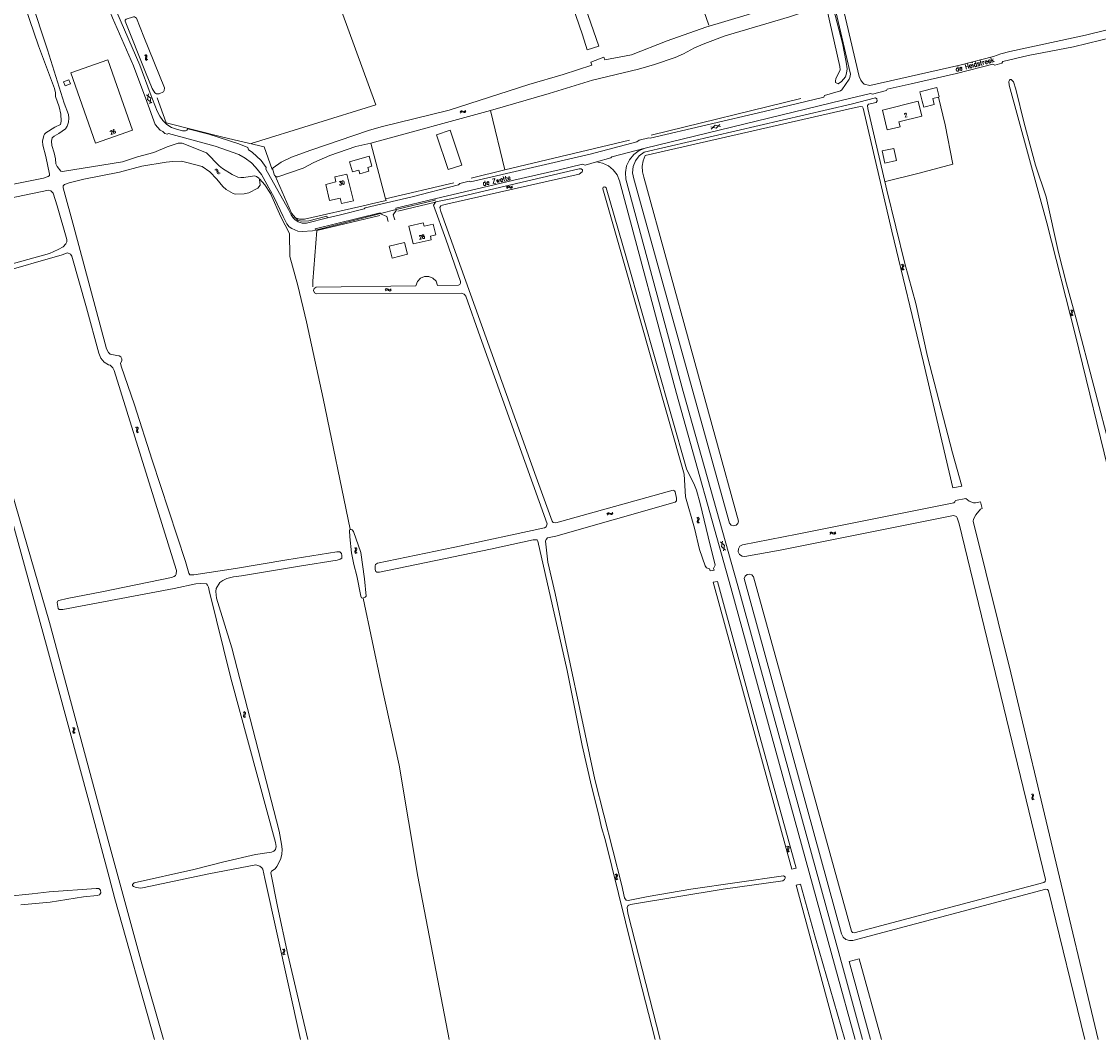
# Model space of a CAD drawing. Header units: metres. Extents: x 189705 to 199106, y 581686 to 588448.
# Tile 163 of 256: x 195157 to 195615, y 582500 to 582933. Entities that reach past the tile are written whole.
import ezdxf
from ezdxf.enums import TextEntityAlignment as Align

# ---------------------------------------------------------------- set-up
doc = ezdxf.new("R2010")
doc.units = ezdxf.units.M
doc.layers.add('B-WA-OG-GBKN-G', color=7, linetype='Continuous', lineweight=18)
doc.styles.add('Style-STANDARD', font='STANDARD.shx')

msp = doc.modelspace()

# ---------------------------------------------------------------- linework, layer by layer
at = {"layer": 'B-WA-OG-GBKN-G'}
for p, q in [((195208.862, 582918.925), (195209.232, 582918.755)), ((195209.232, 582918.755), (195209.461, 582918.519)), ((195209.312, 582919.134), (195209.684, 582918.967)), ((195209.684, 582918.967), (195209.914, 582918.734)), ((195209.914, 582918.734), (195209.95, 582918.397)), ((195209.394, 582917.793), (195209.285, 582917.4)), ((195209.285, 582917.4), (195209.318, 582917.073)), ((195209.318, 582917.073), (195209.553, 582916.831)), ((195209.497, 582918.195), (195209.394, 582917.793)), ((195209.461, 582918.519), (195209.497, 582918.195)), ((195209.553, 582916.831), (195209.926, 582916.662)), ((195209.843, 582918.005), (195209.737, 582917.611)), ((195209.737, 582917.611), (195209.77, 582917.283)), ((195209.77, 582917.283), (195210.004, 582917.041)), ((195209.95, 582918.397), (195209.843, 582918.005)), ((195210.004, 582917.041), (195210.376, 582916.872)), ((195209.738, 582902.044), (195211.557, 582900.534)), ((195210.246, 582900.048), (195210.646, 582902.38)), ((195211.159, 582898.202), (195211.557, 582900.534)), ((195210.246, 582900.048), (195212.067, 582898.539)), ((195343.203, 582894.636), (195343.394, 582894.996)), ((195343.383, 582894.173), (195343.577, 582894.532)), ((195343.394, 582894.996), (195343.642, 582895.21)), ((195343.577, 582894.532), (195343.827, 582894.744)), ((195343.642, 582895.21), (195343.98, 582895.225)), ((195343.827, 582894.744), (195344.152, 582894.759)), ((195343.98, 582895.225), (195344.365, 582895.092)), ((195344.152, 582894.759), (195344.547, 582894.63)), ((195344.365, 582895.092), (195344.751, 582894.961)), ((195344.547, 582894.63), (195344.932, 582894.496)), ((195344.751, 582894.961), (195345.08, 582894.972)), ((195344.932, 582894.496), (195345.261, 582894.507)), ((195345.08, 582894.972), (195345.337, 582895.19)), ((195345.261, 582894.507), (195345.517, 582894.727)), ((195345.337, 582895.19), (195345.53, 582895.55)), ((195345.517, 582894.727), (195345.71, 582895.087)), ((195449.845, 582888.371), (195452.13, 582887.758)), ((195451.768, 582889.108), (195450.096, 582887.436)), ((195451.768, 582889.108), (195454.053, 582888.493)), ((195453.803, 582889.428), (195452.13, 582887.758)), ((195238.889, 582870.056), (195239.296, 582870.041)), ((195239.224, 582870.422), (195239.631, 582870.411)), ((195239.296, 582870.041), (195239.598, 582869.912)), ((195239.598, 582869.912), (195239.756, 582869.627)), ((195239.631, 582870.411), (195239.933, 582870.284)), ((195239.756, 582869.627), (195239.815, 582869.216)), ((195239.815, 582869.216), (195239.866, 582868.811)), ((195239.866, 582868.811), (195240.022, 582868.522)), ((195239.933, 582870.284), (195240.097, 582869.988)), ((195240.022, 582868.522), (195240.333, 582868.389)), ((195240.097, 582869.988), (195240.149, 582869.584)), ((195240.149, 582869.584), (195240.203, 582869.179)), ((195240.203, 582869.179), (195240.359, 582868.89)), ((195240.333, 582868.389), (195240.741, 582868.376)), ((195240.359, 582868.89), (195240.668, 582868.756)), ((195240.668, 582868.756), (195241.076, 582868.743)), ((195362.983, 582862.599), (195363.206, 582862.94)), ((195363.12, 582862.122), (195363.345, 582862.461)), ((195363.206, 582862.94), (195363.471, 582863.131)), ((195363.345, 582862.461), (195363.613, 582862.651)), ((195363.471, 582863.131), (195363.81, 582863.115)), ((195363.613, 582862.651), (195363.939, 582862.636)), ((195363.81, 582863.115), (195364.181, 582862.949)), ((195363.939, 582862.636), (195364.32, 582862.472)), ((195364.181, 582862.949), (195364.554, 582862.783)), ((195364.32, 582862.472), (195364.692, 582862.304)), ((195364.554, 582862.783), (195364.883, 582862.765)), ((195364.692, 582862.304), (195365.02, 582862.286)), ((195364.883, 582862.765), (195365.158, 582862.958)), ((195365.02, 582862.286), (195365.295, 582862.481)), ((195365.158, 582862.958), (195365.383, 582863.3)), ((195365.295, 582862.481), (195365.52, 582862.822)), ((195531.31, 582829.578), (195530.966, 582829.799)), ((195531.152, 582827.889), (195531.165, 582828.228)), ((195531.346, 582827.625), (195531.152, 582827.889)), ((195531.165, 582828.228), (195531.328, 582828.601)), ((195531.506, 582829.304), (195531.31, 582829.578)), ((195531.328, 582828.601), (195531.49, 582828.975)), ((195531.689, 582827.406), (195531.346, 582827.625)), ((195531.786, 582829.72), (195531.442, 582829.941)), ((195531.49, 582828.975), (195531.506, 582829.304)), ((195531.631, 582828.036), (195531.643, 582828.362)), ((195531.823, 582827.77), (195531.631, 582828.036)), ((195531.643, 582828.362), (195531.803, 582828.744)), ((195531.984, 582829.446), (195531.786, 582829.72)), ((195531.803, 582828.744), (195531.968, 582829.118)), ((195532.165, 582827.548), (195531.823, 582827.77)), ((195531.968, 582829.118), (195531.984, 582829.446)), ((195311.389, 582819.139), (195311.668, 582819.436)), ((195311.441, 582818.645), (195311.722, 582818.94)), ((195311.668, 582819.436), (195311.963, 582819.577)), ((195311.722, 582818.94), (195312.019, 582819.08)), ((195311.963, 582819.577), (195312.293, 582819.502)), ((195312.019, 582819.08), (195312.337, 582819.008)), ((195312.293, 582819.502), (195312.63, 582819.274)), ((195312.337, 582819.008), (195312.683, 582818.78)), ((195312.63, 582819.274), (195312.968, 582819.045)), ((195312.683, 582818.78), (195313.02, 582818.549)), ((195312.968, 582819.045), (195313.288, 582818.969)), ((195313.02, 582818.549), (195313.34, 582818.473)), ((195313.288, 582818.969), (195313.593, 582819.112)), ((195313.34, 582818.473), (195313.645, 582818.618)), ((195313.593, 582819.112), (195313.874, 582819.409)), ((195313.645, 582818.618), (195313.926, 582818.915)), ((195603.254, 582810.177), (195602.908, 582810.394)), ((195603.116, 582808.487), (195603.125, 582808.825)), ((195603.125, 582808.825), (195603.283, 582809.2)), ((195603.453, 582809.905), (195603.254, 582810.177)), ((195603.283, 582809.2), (195603.441, 582809.576)), ((195603.728, 582810.324), (195603.382, 582810.541)), ((195603.441, 582809.576), (195603.453, 582809.905)), ((195603.593, 582808.639), (195603.601, 582808.965)), ((195603.601, 582808.965), (195603.757, 582809.349)), ((195603.929, 582810.053), (195603.728, 582810.324)), ((195603.757, 582809.349), (195603.918, 582809.724)), ((195603.918, 582809.724), (195603.929, 582810.053)), ((195603.312, 582808.225), (195603.116, 582808.487)), ((195603.658, 582808.009), (195603.312, 582808.225)), ((195603.788, 582808.375), (195603.593, 582808.639)), ((195604.132, 582808.157), (195603.788, 582808.375)), ((195205.494, 582760.358), (195205.137, 582760.556)), ((195205.44, 582759.001), (195205.577, 582759.384)), ((195205.449, 582758.663), (195205.44, 582759.001)), ((195205.66, 582758.412), (195205.449, 582758.663)), ((195205.708, 582760.098), (195205.494, 582760.358)), ((195205.577, 582759.384), (195205.715, 582759.769)), ((195205.96, 582760.531), (195205.602, 582760.729)), ((195206.017, 582758.216), (195205.66, 582758.412)), ((195205.715, 582759.769), (195205.708, 582760.098)), ((195205.907, 582759.167), (195206.042, 582759.559)), ((195205.917, 582758.841), (195205.907, 582759.167)), ((195206.127, 582758.588), (195205.917, 582758.841)), ((195206.175, 582760.271), (195205.96, 582760.531)), ((195206.042, 582759.559), (195206.182, 582759.942)), ((195206.482, 582758.389), (195206.127, 582758.588)), ((195206.182, 582759.942), (195206.175, 582760.271)), ((195405.717, 582723.578), (195405.923, 582723.929)), ((195405.875, 582723.108), (195406.085, 582723.457)), ((195405.923, 582723.929), (195406.18, 582724.132)), ((195406.085, 582723.457), (195406.344, 582723.659)), ((195406.18, 582724.132), (195406.519, 582724.132)), ((195406.344, 582723.659), (195406.67, 582723.659)), ((195406.519, 582724.132), (195406.897, 582723.982)), ((195406.67, 582723.659), (195407.058, 582723.512)), ((195406.897, 582723.982), (195407.278, 582723.833)), ((195407.058, 582723.512), (195407.437, 582723.361)), ((195407.278, 582723.833), (195407.607, 582723.83)), ((195407.437, 582723.361), (195407.766, 582723.358)), ((195407.607, 582723.83), (195407.873, 582724.036)), ((195407.766, 582723.358), (195408.032, 582723.565)), ((195407.873, 582724.036), (195408.082, 582724.387)), ((195408.032, 582723.565), (195408.241, 582723.916)), ((195444.23, 582721.869), (195443.888, 582722.092)), ((195444.424, 582721.594), (195444.23, 582721.869)), ((195444.707, 582722.008), (195444.365, 582722.231)), ((195444.903, 582721.733), (195444.707, 582722.008)), ((195444.886, 582721.405), (195444.903, 582721.733)), ((195444.062, 582720.182), (195444.077, 582720.52)), ((195444.254, 582719.916), (195444.062, 582720.182)), ((195444.077, 582720.52), (195444.242, 582720.892)), ((195444.242, 582720.892), (195444.407, 582721.265)), ((195444.596, 582719.695), (195444.254, 582719.916)), ((195444.407, 582721.265), (195444.424, 582721.594)), ((195444.542, 582720.325), (195444.556, 582720.651)), ((195444.732, 582720.058), (195444.542, 582720.325)), ((195444.556, 582720.651), (195444.719, 582721.033)), ((195444.719, 582721.033), (195444.886, 582721.405)), ((195445.073, 582719.834), (195444.732, 582720.058)), ((195500.531, 582715.407), (195500.764, 582715.74)), ((195500.653, 582714.925), (195500.889, 582715.257)), ((195500.764, 582715.74), (195501.036, 582715.923)), ((195500.889, 582715.257), (195501.163, 582715.438)), ((195501.036, 582715.923), (195501.374, 582715.896)), ((195501.163, 582715.438), (195501.488, 582715.413)), ((195501.374, 582715.896), (195501.739, 582715.718)), ((195501.488, 582715.413), (195501.864, 582715.237)), ((195501.739, 582715.718), (195502.107, 582715.54)), ((195501.864, 582715.237), (195502.23, 582715.057)), ((195502.107, 582715.54), (195502.435, 582715.512)), ((195502.23, 582715.057), (195502.558, 582715.028)), ((195502.435, 582715.512), (195502.716, 582715.696)), ((195502.558, 582715.028), (195502.839, 582715.215)), ((195502.716, 582715.696), (195502.952, 582716.03)), ((195502.839, 582715.215), (195503.074, 582715.549)), ((195298.287, 582709.287), (195298.616, 582709.047)), ((195298.582, 582708.073), (195298.397, 582707.709)), ((195298.763, 582708.446), (195298.582, 582708.073)), ((195298.616, 582709.047), (195298.793, 582708.77)), ((195298.793, 582708.77), (195298.763, 582708.446)), ((195298.77, 582709.403), (195299.101, 582709.165)), ((195299.065, 582708.19), (195298.882, 582707.825)), ((195299.248, 582708.553), (195299.065, 582708.19)), ((195299.101, 582709.165), (195299.279, 582708.89)), ((195299.279, 582708.89), (195299.248, 582708.553)), ((195453.975, 582711.767), (195455.747, 582710.202)), ((195454.422, 582709.756), (195454.893, 582712.075)), ((195454.422, 582709.756), (195456.195, 582708.192)), ((195455.278, 582707.883), (195455.747, 582710.202)), ((195298.397, 582707.709), (195298.363, 582707.382)), ((195298.363, 582707.382), (195298.546, 582707.098)), ((195298.546, 582707.098), (195298.877, 582706.858)), ((195298.882, 582707.825), (195298.848, 582707.497)), ((195298.848, 582707.497), (195299.029, 582707.213)), ((195299.029, 582707.213), (195299.36, 582706.973)), ((195251.186, 582639.146), (195250.837, 582639.358)), ((195251.39, 582638.878), (195251.186, 582639.146)), ((195251.658, 582639.302), (195251.308, 582639.513)), ((195251.863, 582639.034), (195251.658, 582639.302)), ((195251.076, 582637.454), (195251.079, 582637.793)), ((195251.276, 582637.196), (195251.076, 582637.454)), ((195251.079, 582637.793), (195251.232, 582638.17)), ((195251.232, 582638.17), (195251.384, 582638.549)), ((195251.626, 582636.986), (195251.276, 582637.196)), ((195251.384, 582638.549), (195251.39, 582638.878)), ((195251.55, 582637.614), (195251.553, 582637.94)), ((195251.75, 582637.353), (195251.55, 582637.614)), ((195251.553, 582637.94), (195251.703, 582638.327)), ((195251.703, 582638.327), (195251.857, 582638.705)), ((195252.098, 582637.141), (195251.75, 582637.353)), ((195251.857, 582638.705), (195251.863, 582639.034)), ((195178.524, 582632.417), (195178.175, 582632.629)), ((195178.414, 582630.725), (195178.417, 582631.064)), ((195178.614, 582630.467), (195178.414, 582630.725)), ((195178.417, 582631.064), (195178.57, 582631.441)), ((195178.728, 582632.149), (195178.524, 582632.417)), ((195178.57, 582631.441), (195178.722, 582631.82)), ((195178.964, 582630.257), (195178.614, 582630.467)), ((195178.996, 582632.573), (195178.646, 582632.784)), ((195178.722, 582631.82), (195178.728, 582632.149)), ((195178.888, 582630.885), (195178.891, 582631.211)), ((195179.088, 582630.624), (195178.888, 582630.885)), ((195178.891, 582631.211), (195179.041, 582631.598)), ((195179.201, 582632.305), (195178.996, 582632.573)), ((195179.041, 582631.598), (195179.195, 582631.976)), ((195179.436, 582630.412), (195179.088, 582630.624)), ((195179.195, 582631.976), (195179.201, 582632.305)), ((195586.599, 582604.205), (195586.255, 582604.426)), ((195586.441, 582602.516), (195586.454, 582602.855)), ((195586.635, 582602.252), (195586.441, 582602.516)), ((195586.454, 582602.855), (195586.617, 582603.228)), ((195586.795, 582603.931), (195586.599, 582604.205)), ((195586.617, 582603.228), (195586.779, 582603.602)), ((195587.075, 582604.347), (195586.731, 582604.568)), ((195586.779, 582603.602), (195586.795, 582603.931)), ((195586.92, 582602.663), (195586.932, 582602.989)), ((195587.112, 582602.397), (195586.92, 582602.663)), ((195586.932, 582602.989), (195587.092, 582603.371)), ((195587.273, 582604.073), (195587.075, 582604.347)), ((195587.092, 582603.371), (195587.257, 582603.745)), ((195587.257, 582603.745), (195587.273, 582604.073)), ((195586.978, 582602.033), (195586.635, 582602.252)), ((195587.454, 582602.175), (195587.112, 582602.397)), ((195482.518, 582581.938), (195482.169, 582582.15)), ((195482.406, 582580.246), (195482.41, 582580.585)), ((195482.607, 582579.988), (195482.406, 582580.246)), ((195482.41, 582580.585), (195482.563, 582580.962)), ((195482.721, 582581.67), (195482.518, 582581.938)), ((195482.563, 582580.962), (195482.715, 582581.341)), ((195482.956, 582579.777), (195482.607, 582579.988)), ((195482.99, 582582.093), (195482.641, 582582.305)), ((195482.715, 582581.341), (195482.721, 582581.67)), ((195482.881, 582580.406), (195482.884, 582580.732)), ((195483.08, 582580.145), (195482.881, 582580.406)), ((195482.884, 582580.732), (195483.034, 582581.118)), ((195483.195, 582581.825), (195482.99, 582582.093)), ((195483.034, 582581.118), (195483.189, 582581.496)), ((195483.428, 582579.932), (195483.08, 582580.145)), ((195483.189, 582581.496), (195483.195, 582581.825)), ((195409.998, 582570.255), (195409.653, 582570.475)), ((195409.523, 582570.11), (195409.178, 582570.33)), ((195409.375, 582568.421), (195409.386, 582568.76)), ((195409.57, 582568.158), (195409.375, 582568.421)), ((195409.386, 582568.76), (195409.547, 582569.134)), ((195409.72, 582569.838), (195409.523, 582570.11)), ((195409.547, 582569.134), (195409.707, 582569.509)), ((195409.915, 582567.941), (195409.57, 582568.158)), ((195409.707, 582569.509), (195409.72, 582569.838)), ((195409.853, 582568.571), (195409.863, 582568.897)), ((195410.047, 582568.306), (195409.853, 582568.571)), ((195409.863, 582568.897), (195410.021, 582569.28)), ((195410.197, 582569.983), (195409.998, 582570.255)), ((195410.021, 582569.28), (195410.184, 582569.654)), ((195410.39, 582568.086), (195410.047, 582568.306)), ((195410.184, 582569.654), (195410.197, 582569.983)), ((195267.989, 582538.189), (195267.65, 582538.417)), ((195268.468, 582538.321), (195268.129, 582538.549)), ((195268.66, 582538.043), (195268.468, 582538.321)), ((195267.797, 582536.504), (195267.816, 582536.842)), ((195267.984, 582536.236), (195267.797, 582536.504)), ((195267.816, 582536.842), (195267.987, 582537.211)), ((195268.323, 582536.009), (195267.984, 582536.236)), ((195267.987, 582537.211), (195268.157, 582537.583)), ((195268.179, 582537.911), (195267.989, 582538.189)), ((195268.157, 582537.583), (195268.179, 582537.911)), ((195268.278, 582536.641), (195268.297, 582536.966)), ((195268.465, 582536.37), (195268.278, 582536.641)), ((195268.297, 582536.966), (195268.465, 582537.345)), ((195268.465, 582537.345), (195268.638, 582537.715)), ((195268.802, 582536.141), (195268.465, 582536.37)), ((195268.638, 582537.715), (195268.66, 582538.043))]:
    msp.add_line(p, q, dxfattribs=at)
at = {"layer": 'B-WA-OG-GBKN-G', "flags": 128}
for points in [[(195270.038, 583000), (195307.317, 582897.809), (195254.245, 582881.31)], [(195370.387, 583000), (195395.247, 582927.579)], [(195416.086, 582918.995), (195431.288, 582925.024), (195447.762, 582930.74), (195465.382, 582936.078), (195495.338, 582945.951), (195496.811, 582946.261), (195497.166, 582946.719), (195497.263, 582948.168), (195493.975, 582961.193), (195484.645, 583000)], [(195449.038, 582931.667), (195425.268, 583000)], [(195487.236, 583000), (195495.843, 582965.391), (195498.905, 582951.705), (195502.117, 582938.629), (195505.943, 582923.978), (195507.516, 582915.903), (195507.879, 582913.084), (195507.656, 582911.253), (195507.152, 582909.676), (195505.454, 582907.714), (195504.06, 582906.745), (195502.991, 582907.275), (195502.938, 582908.038), (195503.114, 582908.749), (195504.882, 582912.617), (195504.853, 582914.091), (195499.271, 582938.543), (195498.812, 582939.355), (195498.379, 582939.582), (195497.642, 582939.682), (195495.737, 582939.32), (195483.425, 582935.268), (195456.057, 582927.081), (195447.324, 582923.802)], [(195506.223, 582924.132), (195488.456, 583000)], [(195491.658, 583000), (195496.719, 582979.598), (195513.097, 582909.846), (195513.711, 582908.273), (195514.401, 582907.233), (195515.114, 582906.524), (195517.529, 582905.922)], [(195395.247, 582927.579), (195397.33, 582921.21), (195402.232, 582922.779), (195383.109, 582977.86)], [(195165.894, 582866.597), (195167.975, 582867.264), (195168.457, 582867.672), (195168.531, 582868.307), (195166.935, 582875.798), (195165.652, 582880.647), (195165.57, 582882.324), (195166.073, 582884.639), (195166.375, 582885.275), (195166.883, 582885.835), (195170.738, 582888.185), (195173.098, 582889.411), (195173.5, 582890.734), (195173.238, 582893.731), (195172.543, 582896.931), (195171.058, 582901.297), (195171.054, 582902.872), (195170.591, 582904.649), (195163.859, 582922.822), (195158.121, 582939.525), (195156.892, 582942.673), (195156.862, 582944.628), (195157.519, 582945.646), (195181.317, 582958.728)], [(195181.317, 582958.728), (195183.069, 582959.368), (195184.112, 582958.712), (195184.167, 582957.365), (195183.763, 582956.575), (195173.461, 582951.285), (195161.562, 582944.745), (195160.903, 582944.184), (195160.549, 582943.573), (195160.526, 582942.733), (195167.572, 582921.207), (195174.699, 582898.437), (195176.567, 582893.665), (195176.699, 582892.014), (195176.576, 582890.412), (195175.997, 582888.709), (195175.263, 582887.588), (195172.473, 582885.573), (195170.495, 582884.423), (195169.658, 582883.683), (195169.332, 582882.259)], [(195186.385, 582956.725), (195195.359, 582934.733), (195204.233, 582914.305), (195209.965, 582899.229), (195213.499, 582889.405), (195215.615, 582886.922), (195216.709, 582886.366), (195217.575, 582885.607), (195218.516, 582885.329), (195219.176, 582885.509), (195239.036, 582880.208), (195249.006, 582876.655), (195251.678, 582875.113), (195254.428, 582873.088), (195256.187, 582871.214), (195258.761, 582868.045), (195264.073, 582858.329)], [(195189.299, 582957.916), (195195.263, 582941.72), (195195.899, 582941.621), (195197.357, 582937.966), (195197.131, 582937.177), (195206.925, 582914.618), (195211.252, 582902.663), (195214.348, 582895.049), (195215.497, 582892.943), (195216.747, 582891.118), (195218.428, 582889.446), (195220.465, 582888.156), (195222.474, 582887.349), (195225.017, 582886.747), (195226.313, 582886.675)], [(195208.569, 582926.667), (195205.447, 582934.61), (195204.708, 582935.142), (195204.175, 582935.217), (195201.103, 582934.242), (195200.647, 582933.834), (195200.622, 582933.377), (195209.347, 582911.601), (195212.237, 582904.699), (195213.284, 582902.872), (195214.047, 582902.442), (195215.166, 582902.395), (195216.967, 582903.264), (195217.346, 582903.901), (195217.42, 582904.968), (195208.569, 582926.667)], [(195517.529, 582905.922), (195555.797, 582914.701), (195570.219, 582918.353), (195573.266, 582919.429), (195577.202, 582920.432), (195609.402, 582927.415), (195627.247, 582931.734)], [(195627.542, 582928.08), (195604.18, 582922.444), (195585.007, 582918.702), (195574.114, 582916.179), (195573.684, 582915.441), (195570.789, 582914.645), (195569.899, 582914.997), (195554.46, 582911.14), (195535.212, 582906.635), (195524.902, 582904.47), (195524.624, 582903.859), (195518.708, 582902.342), (195517.792, 582902.644)], [(195447.324, 582923.802), (195442.958, 582921.96), (195438.315, 582919.481), (195434.738, 582917.895), (195425.98, 582914.971), (195419.124, 582912.995), (195399.572, 582908.311), (195381.165, 582902.564), (195356.165, 582895.313)], [(195505.059, 582903.699), (195505.591, 582904.183), (195508.832, 582908.639), (195509.109, 582909.377), (195509.283, 582910.775), (195506.223, 582924.132)], [(195387.122, 582910.596), (195399.238, 582914.617), (195398.867, 582915.975), (195404.347, 582918.004), (195404.793, 582916.925), (195416.086, 582918.995)], [(195193.263, 582916.883), (195203.781, 582886.953), (195188.033, 582881.419), (195177.515, 582911.349), (195193.263, 582916.883)], [(195271.496, 582875.529), (195279.619, 582878.45), (195304.167, 582886.807), (195309.55, 582888.449), (195338.574, 582895.422), (195372.414, 582906.476), (195387.122, 582910.596)], [(195176.777, 582908.399), (195177.415, 582906.675), (195175.114, 582905.823), (195174.476, 582907.547), (195176.777, 582908.399)], [(195539.878, 582899.245), (195538.835, 582903.323), (195546.045, 582905.166), (195547.087, 582901.088), (195546.733, 582900.998)], [(195622.874, 582729.695), (195622.263, 582732.027), (195620.446, 582736.85), (195604.924, 582800.201), (195592.902, 582847.553), (195576.885, 582906.125), (195576.678, 582907.623), (195576.955, 582908.31), (195577.235, 582908.515), (195577.718, 582908.466), (195578.66, 582907.528), (195579.685, 582904.38), (195583.308, 582889.882), (195588.083, 582872.135), (195592.617, 582858.631), (195597.866, 582834.94), (195601.257, 582821.584), (195605.363, 582806.732), (195620.386, 582749.351), (195622.648, 582740.185)], [(195214.281, 582900.665), (195218.172, 582890.156), (195242.278, 582883.953), (195259.771, 582879.812), (195263.253, 582870.193)], [(195292.273, 582850.994), (195302.404, 582853.515), (195302.784, 582853.973), (195322.819, 582858.608), (195342.498, 582863.672), (195343.131, 582864.31), (195347.118, 582865.262), (195347.678, 582865.01), (195398.541, 582876.724), (195418.346, 582881.941), (195419.359, 582882.706), (195423.499, 582883.736), (195424.134, 582883.636), (195472.534, 582894.885), (195498.054, 582901.06), (195498.331, 582901.671), (195505.059, 582903.699)], [(195424.537, 582884.882), (195488.222, 582900.471)], [(195505.986, 582899.773), (195517.792, 582902.644)], [(195509.674, 582898.097), (195520.009, 582900.694), (195520.569, 582900.366), (195520.723, 582899.477), (195520.191, 582898.764), (195517.068, 582897.992), (195516.638, 582897.483), (195516.743, 582896.136), (195524.817, 582861.4), (195532.399, 582830.195), (195537.096, 582813.159), (195542.087, 582790.685), (195552.796, 582749.656), (195556.725, 582735.49)], [(195546.733, 582900.998), (195549.616, 582889.273), (195552.941, 582872.513), (195538.569, 582868.709), (195524.172, 582865.108)], [(195544.394, 582900.4), (195544.988, 582897.85), (195540.521, 582896.724), (195539.878, 582899.245)], [(195546.733, 582900.998), (195544.394, 582900.4)], [(195421.581, 582877.574), (195509.674, 582898.097)], [(195421.971, 582876.164), (195510.187, 582896.269)], [(195422.029, 582879.357), (195505.986, 582899.773)], [(195514.786, 582896.359), (195514.454, 582896.841), (195513.565, 582897.042), (195510.187, 582896.269)], [(195552.919, 582734.69), (195540.468, 582788.039), (195526.923, 582843.95), (195514.786, 582896.359)], [(195524.927, 582887.124), (195530.413, 582888.452), (195529.902, 582890.566), (195539.697, 582892.936), (195538.171, 582899.247), (195522.888, 582895.55), (195524.927, 582887.124)], [(195356.165, 582895.313), (195305.209, 582881.491)], [(195356.165, 582895.313), (195362.289, 582870.028)], [(195226.313, 582886.675), (195226.896, 582886.931), (195227.352, 582887.567), (195236.328, 582885.205), (195249.044, 582881.203), (195252.936, 582879.64), (195253.116, 582878.573), (195254.695, 582877.638), (195258.491, 582874.091), (195260.735, 582871.049), (195260.508, 582870.413), (195270.16, 582853.189), (195271.259, 582850.906), (195272.232, 582849.673)], [(195338.911, 582886.975), (195343.891, 582872.136), (195338.124, 582870.201), (195333.144, 582885.04), (195338.911, 582886.975)], [(195169.332, 582882.259), (195169.54, 582880.405), (195170.514, 582877.359), (195171.08, 582874.769), (195171.111, 582872.711), (195171.699, 582871.543), (195173.28, 582869.592), (195173.966, 582869.391), (195199.542, 582873.559), (195205.889, 582875.661), (195212.871, 582877.512), (195218.556, 582879.917), (195223.227, 582881.405), (195224.98, 582881.462), (195235.232, 582877.275), (195240.736, 582871.751), (195242.162, 582870.637), (195246.183, 582868.083), (195248.575, 582867.024), (195249.922, 582866.825), (195251.167, 582866.853)], [(195362.289, 582870.028), (195415.243, 582882.745)], [(195305.209, 582881.491), (195298.799, 582880.057), (195287.782, 582876.213), (195281.005, 582873.194), (195276.464, 582870.867), (195265.701, 582867.151), (195264.989, 582867.149), (195264.501, 582867.501)], [(195305.209, 582881.491), (195311.518, 582857.78)], [(195422.029, 582879.357), (195407.742, 582875.658), (195407.362, 582875.2), (195401.222, 582873.489)], [(195422.029, 582879.357), (195419.373, 582878.286), (195417.07, 582876.583), (195415.267, 582874.358), (195414.078, 582871.753), (195413.58, 582868.933), (195413.803, 582866.078)], [(195417.068, 582866.191), (195416.573, 582868.801), (195416.825, 582871.445), (195417.804, 582873.914), (195419.432, 582876.013), (195421.581, 582877.574)], [(195527.782, 582879.154), (195528.869, 582873.996), (195523.95, 582872.959), (195522.863, 582878.118), (195527.782, 582879.154)], [(195251.167, 582866.853), (195255.739, 582867.553), (195256.553, 582867.302), (195257.521, 582866.567), (195257.776, 582866.034), (195258.088, 582863.596), (195257.201, 582862.348), (195253.244, 582860.304), (195251.314, 582859.892), (195247.502, 582859.804), (195246.613, 582859.979), (195243.686, 582861.749), (195242.233, 582862.964), (195239.659, 582866.133), (195236.703, 582869.275), (195233.495, 582871.45), (195226.324, 582873.385), (195224.443, 582873.71), (195220.988, 582873.649), (195218.117, 582873.31), (195207.78, 582871.602), (195198.335, 582869.058)], [(195264.501, 582867.501), (195264.251, 582867.681), (195263.353, 582870.6), (195263.682, 582871.007), (195267.056, 582873.304), (195271.496, 582875.529)], [(195304.443, 582875.884), (195305.675, 582871.601), (195303.889, 582871.087), (195304.33, 582869.555), (195300.517, 582868.458), (195300.074, 582870), (195297.358, 582869.219), (195296.129, 582873.493), (195304.443, 582875.884)], [(195401.222, 582873.489), (195396.393, 582872.143), (195395.299, 582872.471), (195385.371, 582870.052), (195366.022, 582865.751), (195345.046, 582860.758)], [(195401.222, 582873.489), (195403.874, 582872.982), (195406.316, 582871.831), (195408.395, 582870.108), (195409.979, 582867.922), (195410.969, 582865.41)], [(195421.416, 582866.982), (195420.763, 582869.265), (195420.638, 582871.637), (195421.048, 582873.976), (195421.971, 582876.164)], [(195198.335, 582869.058), (195183.072, 582866.09), (195176.851, 582864.521), (195174.845, 582863.854), (195174.339, 582863.344), (195174.366, 582862.429), (195178.783, 582845.826)], [(195332.716, 582856.36), (195332.837, 582856.503), (195339.947, 582857.947), (195393.933, 582870.535), (195394.746, 582870.537), (195395.306, 582870.158), (195395.358, 582869.65), (195395.105, 582869.217), (195393.914, 582868.274), (195338.022, 582855.603)], [(195347.851, 582866.56), (195362.289, 582870.028)], [(195109.814, 582848.413), (195109.406, 582848.996), (195108.739, 582851.433), (195109.142, 582852.527), (195111.375, 582853.754), (195119.448, 582856.014), (195131.688, 582859.024), (195143.902, 582861.703), (195153.095, 582863.992), (195165.894, 582866.597)], [(195257.827, 582866.212), (195260.121, 582863.678), (195262.468, 582859.976), (195266.942, 582850.054), (195270.595, 582842.976), (195270.749, 582833.194), (195274.213, 582820.905), (195277.788, 582805.391), (195284.916, 582772.786), (195296.376, 582717.148)], [(195264.501, 582867.501), (195271.512, 582851.592), (195273.115, 582849.66)], [(195286.011, 582863.865), (195290.382, 582864.934), (195289.862, 582867.061), (195292.64, 582867.741), (195292.664, 582867.644), (195295.034, 582868.224), (195297.87, 582856.885), (195292.683, 582855.696), (195292.101, 582858.076), (195287.691, 582856.997), (195286.011, 582863.865)], [(195311.518, 582857.78), (195340.539, 582864.556)], [(195435.318, 582774.864), (195410.969, 582865.41)], [(195438.191, 582775.728), (195413.803, 582866.078)], [(195457.83, 582719.764), (195417.068, 582866.191)], [(195461.743, 582720.582), (195421.416, 582866.982)], [(195144.118, 582825.718), (195143.392, 582825.645), (195142.476, 582825.998), (195141.865, 582826.453), (195141.813, 582826.682), (195142.219, 582827.216), (195168.447, 582834.436), (195172.152, 582836.125), (195174.334, 582837.376), (195175.499, 582838.65), (195175.852, 582839.515), (195175.799, 582840.43), (195171.745, 582854.773), (195170.003, 582860.13), (195169.543, 582860.789), (195169.009, 582861.168), (195168.068, 582861.419), (195144.043, 582856.52), (195132.667, 582853.996), (195112.583, 582848.549)], [(195345.046, 582860.758), (195332.512, 582857.741)], [(195403.95, 582862), (195404.153, 582862.694), (195404.844, 582862.907), (195405.402, 582862.447)], [(195412.439, 582832.286), (195403.95, 582862)], [(195413.957, 582832.473), (195405.402, 582862.447)], [(195264.073, 582858.329), (195267.933, 582850.185), (195269.542, 582847.063), (195270.435, 582845.847), (195271.58, 582845.139), (195274.099, 582843.977), (195275.954, 582843.882), (195280.349, 582844.174), (195281.61, 582844.479)], [(195273.115, 582849.66), (195274.847, 582849.036), (195276.931, 582849.144), (195303.239, 582855.017)], [(195303.239, 582855.017), (195305.574, 582855.557)], [(195311.518, 582857.78), (195311.719, 582857.024), (195305.574, 582855.557)], [(195332.512, 582857.741), (195315.896, 582853.708), (195315.964, 582853.146)], [(195315.964, 582853.146), (195332.631, 582857.112), (195332.512, 582857.741)], [(195316.662, 582852.516), (195332.716, 582856.36)], [(195337.137, 582840.529), (195331.951, 582855.103), (195332.716, 582856.36)], [(195338.022, 582855.603), (195335.661, 582855.114), (195335.001, 582854.756), (195334.546, 582854.094), (195335.007, 582852.418), (195375.517, 582739.314), (195382.353, 582720.583), (195382.812, 582719.949), (195383.904, 582719.927), (195433.873, 582733.723), (195434.432, 582733.52), (195434.789, 582733.013), (195435.33, 582730.347), (195435.257, 582729.204), (195434.7, 582728.719), (195383.895, 582714.235), (195380.39, 582713.412), (195379.833, 582712.775)], [(195273.115, 582849.66), (195272.71, 582849.97), (195272.232, 582849.673)], [(195286.821, 582849.623), (195286.531, 582850.368), (195278.838, 582848.336), (195275.611, 582848.276), (195274.111, 582848.703), (195273.115, 582849.66)], [(195308.993, 582850.638), (195282.203, 582844.282), (195280.561, 582822.703), (195280.491, 582820.289)], [(195309.338, 582851.495), (195309.219, 582851.833), (195281.515, 582844.99), (195281.61, 582844.479)], [(195281.61, 582844.479), (195292.893, 582847.21), (195309.338, 582851.495)], [(195286.821, 582849.623), (195292.273, 582850.994)], [(195309.338, 582851.495), (195315.964, 582853.146)], [(195312.608, 582848.133), (195312.069, 582850.215), (195309.398, 582851.325), (195309.338, 582851.495)], [(195315.964, 582853.146), (195316, 582852.844), (195314.76, 582850.909), (195315.452, 582848.752)], [(195178.783, 582845.826), (195192.799, 582793.879), (195193.54, 582792.407), (195194.355, 582791.648), (195197.152, 582791.071)], [(195272.232, 582849.673), (195272.84, 582848.903), (195274.317, 582847.917), (195276.021, 582847.388), (195277.85, 582847.368), (195286.821, 582849.623)], [(195327.551, 582847.586), (195327.913, 582846.087), (195331.731, 582847.008), (195332.843, 582842.398), (195330.545, 582841.844), (195330.901, 582840.37), (195323.287, 582838.534), (195321.458, 582846.117), (195327.551, 582847.586)], [(195319.596, 582839.186), (195320.851, 582834.183), (195314.276, 582832.534), (195313.021, 582837.537), (195319.596, 582839.186)], [(195343.408, 582822.517), (195337.137, 582840.529)], [(195173.912, 582833.97), (195146.009, 582825.907), (195144.118, 582825.718)], [(195189.45, 582792.065), (195184.214, 582811.412), (195177.978, 582833.321), (195177.392, 582834.234), (195176.195, 582834.79), (195173.912, 582833.97)], [(195438.605, 582740.642), (195412.439, 582832.286)], [(195439.528, 582742.877), (195413.957, 582832.473)], [(195324.423, 582820.767), (195325.034, 582822.552), (195326.304, 582823.947), (195328.024, 582824.722), (195329.91, 582824.749), (195331.652, 582824.023), (195332.961, 582822.665), (195333.622, 582820.898)], [(195342.535, 582821.024), (195343.118, 582821.309), (195343.445, 582821.869), (195343.408, 582822.517)], [(195282.05, 582817.311), (195281.181, 582817.788), (195280.822, 582818.711), (195281.14, 582819.649), (195281.987, 582820.164)], [(195324.423, 582820.767), (195281.987, 582820.164)], [(195342.535, 582821.024), (195333.622, 582820.898)], [(195343.774, 582817.643), (195282.05, 582817.311)], [(195343.774, 582817.643), (195344.888, 582817.216), (195345.604, 582816.262)], [(195351.797, 582799.057), (195345.604, 582816.262)], [(195403.37, 582590.167), (195402.134, 582595.957), (195399.155, 582607.763), (195395.219, 582625.158), (195388.703, 582657.001), (195376.303, 582712.077), (195375.947, 582712.585), (195374.319, 582712.681), (195356.112, 582708.638), (195308.928, 582698.917), (195307.836, 582698.836), (195307.377, 582699.191), (195307.02, 582700.054), (195307.015, 582701.579), (195307.192, 582702.163), (195308.028, 582702.649), (195340.915, 582709.481), (195379.109, 582717.727), (195379.894, 582718.212), (195380.222, 582719.484), (195351.797, 582799.057)], [(195189.45, 582792.065), (195190.285, 582789.998), (195191.706, 582788.28), (195193.58, 582787.072)], [(195197.152, 582791.071), (195198.076, 582791.001), (195198.848, 582790.49), (195199.273, 582789.667), (195199.242, 582788.741)], [(195221.663, 582702.313), (195196, 582784.741), (195195.438, 582785.806), (195194.241, 582786.896), (195193.58, 582787.072)], [(195199.242, 582788.741), (195198.66, 582787.824), (195198.968, 582786.58), (195204.63, 582770.131), (195212.19, 582746.472), (195226.335, 582703.368), (195227.822, 582698.419), (195228.256, 582697.708), (195229.857, 582697.688), (195247.662, 582700.383), (195269.427, 582704.083), (195290.711, 582707.475), (195291.982, 582707.454), (195292.746, 582706.872), (195292.951, 582706.009), (195292.929, 582704.84), (195292.168, 582704.43)], [(195458.481, 582692.311), (195435.318, 582774.864)], [(195461.398, 582693.009), (195438.191, 582775.728)], [(195216.986, 582500), (195207.749, 582532.229), (195193.683, 582583.718), (195168.549, 582677.455), (195142.845, 582765.702), (195142.102, 582768.063), (195141.058, 582768.771), (195139.941, 582768.361), (195139.487, 582767.191), (195141.388, 582760.689)], [(195193.85, 582569.108), (195185.66, 582599.879), (195167.255, 582667.617), (195142.976, 582755.259)], [(195449.605, 582699.439), (195449.388, 582700.279), (195448.04, 582700.681), (195447.429, 582701.518), (195445.072, 582708.473), (195442.912, 582717.665), (195439.191, 582730.867), (195438.605, 582740.642)], [(195439.528, 582742.877), (195442.989, 582735.833), (195443.833, 582733.778), (195445.399, 582728.065), (195448.767, 582713.871), (195451.798, 582701.912), (195451.065, 582700.436), (195451.267, 582699.763)], [(195552.919, 582734.69), (195556.725, 582735.49)], [(195463.35, 582710.572), (195486.7, 582715.077), (195553.262, 582728.364), (195553.768, 582728.797), (195554.046, 582729.307)], [(195554.046, 582729.307), (195558.408, 582730.224)], [(195558.408, 582730.224), (195559.841, 582729.019), (195561.697, 582728.415), (195562.536, 582728.391), (195564.636, 582728.802)], [(195565.312, 582725.961), (195564.636, 582728.802)], [(195592.381, 582568.08), (195555.598, 582719.376), (195554.778, 582722.041), (195554.421, 582722.549), (195553.199, 582723.002), (195479.375, 582708.195), (195464.425, 582705.49)], [(195565.312, 582725.961), (195564.652, 582725.654), (195562.728, 582723.26), (195561.716, 582721.427), (195561.515, 582720.511), (195577.574, 582655.994), (195614.719, 582500)], [(195296.233, 582713.972), (195296.099, 582716.639), (195296.352, 582717.021), (195296.885, 582717.048), (195297.266, 582716.872), (195297.777, 582716.212), (195300.978, 582707.278), (195302.584, 582696.026), (195303.214, 582688.633), (195302.808, 582688.175), (195301.793, 582687.816), (195301.285, 582687.993), (195300.953, 582688.703), (195299.201, 582697.286), (195297.943, 582702.136), (195297.014, 582707.164), (195296.233, 582713.972)], [(195457.83, 582719.764), (195458.534, 582718.935), (195459.563, 582718.582), (195460.628, 582718.805), (195461.43, 582719.54), (195461.743, 582720.582)], [(195379.833, 582712.775), (195379.581, 582712.037), (195380.597, 582703.121), (195383.632, 582689.739), (195400.595, 582610.639), (195411.975, 582565.571), (195413.159, 582560.239), (195413.898, 582559.25), (195414.788, 582559.126), (195423.194, 582560.828), (195441.378, 582564.008), (195480.875, 582569.59), (195481.485, 582569.184), (195481.513, 582568.601), (195481.286, 582568.092), (195480.525, 582567.531), (195455.124, 582564.024), (195415.758, 582557.426), (195414.946, 582557.169), (195414.515, 582556.812)], [(195464.425, 582705.49), (195463.176, 582705.669), (195462.157, 582706.413), (195461.605, 582707.548), (195461.65, 582708.809), (195462.28, 582709.902), (195463.35, 582710.572)], [(195292.168, 582704.43), (195290.925, 582703.945), (195274.923, 582701.456), (195250.135, 582697.24), (195246.757, 582696.849), (195243.938, 582696.18), (195242.263, 582695.362), (195240.97, 582694.468), (195239.452, 582691.923), (195239.253, 582690.703), (195239.566, 582687.756), (195246.027, 582666.634), (195266.214, 582588.636), (195267.143, 582583.151)], [(195264.936, 582582.127), (195264.651, 582583.881), (195245.631, 582653.7), (195236.38, 582691.075), (195236.199, 582692.421), (195235.738, 582693.386), (195235.331, 582693.841), (195232.89, 582694.063), (195230.782, 582693.93), (195221.564, 582691.869), (195174.124, 582682.96), (195172.65, 582683.007), (195172.14, 582683.411), (195171.752, 582686.002), (195171.904, 582686.46), (195172.385, 582686.766), (195175.941, 582687.667), (195190.746, 582690.43), (195220.458, 582696.618), (195221.524, 582696.977), (195222.159, 582697.512), (195222.436, 582698.047), (195222.534, 582699.648), (195221.663, 582702.313)], [(195451.267, 582699.763), (195449.605, 582699.439)], [(195452.672, 582694.943), (195450.859, 582694.589)], [(195484.308, 582572.448), (195450.859, 582694.589)], [(195452.672, 582694.943), (195470.726, 582628.917)], [(195464.136, 582696.224), (195464.523, 582697.214), (195465.346, 582697.887), (195466.392, 582698.07), (195467.395, 582697.717), (195468.095, 582696.917)], [(195505.507, 582544.97), (195464.136, 582696.224)], [(195509.74, 582546.116), (195468.095, 582696.917)], [(195458.481, 582692.311), (195503.019, 582530.355)], [(195461.398, 582693.009), (195505.91, 582531.156)], [(195302.022, 582687.741), (195309.592, 582651.478), (195317.209, 582616.741), (195325.243, 582569.3), (195338.597, 582500)], [(195470.726, 582628.917), (195486.156, 582572.834)], [(195403.37, 582590.167), (195404.883, 582585.089)], [(195426.182, 582500), (195419.221, 582527.148), (195404.883, 582585.089)], [(195275.301, 582500), (195260.119, 582568.57), (195259.22, 582572.48), (195258.812, 582573.038), (195257.92, 582573.721), (195256.267, 582574.326), (195236.255, 582570.556), (195208.804, 582564.604), (195207.381, 582564.422), (195205.373, 582564.645), (195204.178, 582565.048), (195203.871, 582565.479), (195203.87, 582565.937), (195204.453, 582566.674), (195229.898, 582572.367), (195242.644, 582575.606), (195256.077, 582578.747), (195262.986, 582579.658), (195263.975, 582580.194), (195264.634, 582580.908), (195264.936, 582582.127)], [(195266.806, 582576.569), (195267.318, 582578.73), (195267.431, 582580.949), (195267.143, 582583.151)], [(195266.806, 582576.569), (195265.264, 582573.616), (195264.453, 582572.649), (195262.983, 582571.653), (195262.629, 582570.889), (195265.488, 582556.593), (195269.941, 582536.177), (195278.426, 582500)], [(195486.156, 582572.834), (195484.308, 582572.448)], [(195193.85, 582569.108), (195196.264, 582559.815)], [(195488.048, 582566.032), (195486.153, 582565.633)], [(195488.048, 582566.032), (195494.441, 582543.052), (195506.883, 582500)], [(195510.961, 582545.416), (195591.559, 582566.853)], [(195591.559, 582566.853), (195592.241, 582567.285), (195592.381, 582568.08)], [(195149.915, 582560.895), (195161.067, 582561.971), (195168.381, 582562.882), (195188.343, 582564.252)], [(195188.726, 582561.24), (195182.923, 582560.639), (195168.725, 582558.411), (195156.303, 582557.23)], [(195188.343, 582564.252), (195189.435, 582564.24), (195190.25, 582563.514), (195190.388, 582562.431), (195189.78, 582561.524), (195188.726, 582561.24)], [(195503.936, 582500), (195486.153, 582565.633)], [(195510.392, 582542.159), (195592.458, 582563.954)], [(195592.458, 582563.954), (195593.164, 582563.796), (195593.578, 582563.203)], [(195609.105, 582500), (195593.578, 582563.203)], [(195213.174, 582500), (195196.264, 582559.815)], [(195414.515, 582556.812), (195414.263, 582556.201), (195414.6, 582553.687), (195428.317, 582500)], [(195505.507, 582544.97), (195506.2, 582543.58), (195507.37, 582542.558), (195508.842, 582542.06), (195510.392, 582542.159)], [(195509.74, 582546.116), (195510.207, 582545.515), (195510.961, 582545.416)], [(195508.766, 582533.192), (195512.999, 582534.316)], [(195522.476, 582500), (195512.999, 582534.316)], [(195511.357, 582500), (195503.019, 582530.355)], [(195514.465, 582500), (195505.91, 582531.156)], [(195517.828, 582500), (195508.766, 582533.192)]]:
    msp.add_lwpolyline(points, dxfattribs=at)

# ---------------------------------------------------------------- texts
at = {"layer": 'B-WA-OG-GBKN-G', "style": 'Style-STANDARD'}
for s, rotation, p in [('de Heidstreek', 14.42553, (195562.201, 582914.935)), ('de Zwette', 12.59095, (195358.734, 582865.565))]:
    msp.add_text(s, height=2, rotation=rotation, dxfattribs=at).set_placement(p, align=Align.MIDDLE_CENTER)
for s, rotation, p in [('2', 13.59156, (195532.398, 582892.454)), ('26', 19.32248, (195194.52, 582885.023)), ('30', 13.77215, (195291.799, 582863.463)), ('28', 13.53586, (195325.928, 582840.457))]:
    msp.add_text(s, height=1.6, rotation=rotation, dxfattribs=at).set_placement(p)

doc.saveas('drawing.dxf')
